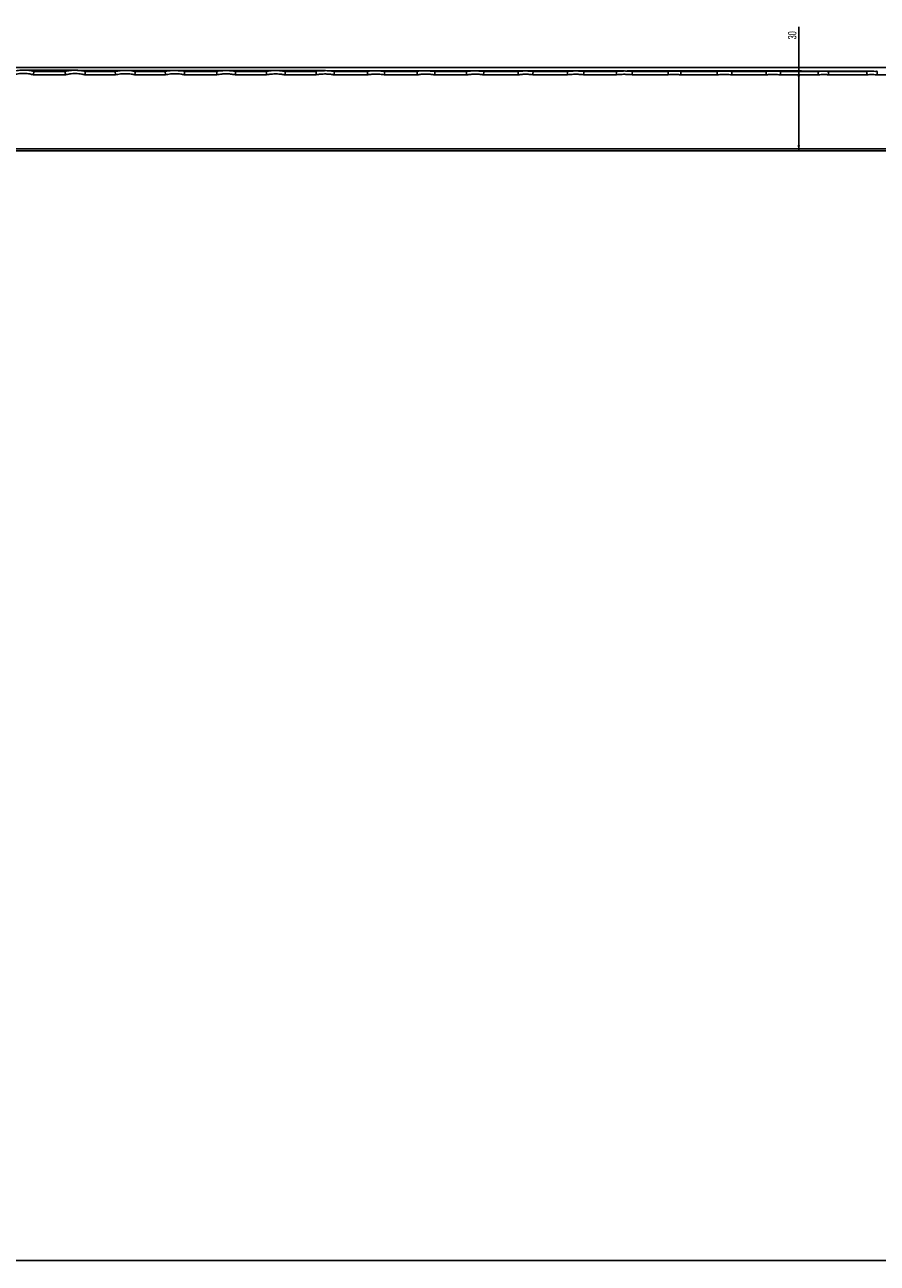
# Model space of a CAD drawing. Header units: millimetres. Extents: x 105 to 2940, y 116 to 1558.
# Tile 32 of 38: x 1503 to 1825, y 771 to 1240. Entities that reach past the tile are written whole.
import ezdxf

# ---------------------------------------------------------------- set-up
doc = ezdxf.new("R2010")
doc.units = ezdxf.units.MM
doc.layers.add('FORMAT', color=7, linetype='Continuous')
doc.styles.add('SLDTEXTSTYLE0', font='TXT', dxfattribs={"width": 0.605})
doc.dimstyles.new('SLDDIMSTYLE0', dxfattribs={"dimtxt": 3.081982, "dimasz": 2, "dimexe": 0, "dimexo": 0.0625, "dimgap": 0.770496, "dimtad": 1, "dimdec": 0, "dimrnd": 1e-09, "dimzin": 12, "dimdsep": 46, "dimtxsty": 'SLDTEXTSTYLE0', "dimsah": 1, "dimcen": 0.09, "dimadec": 0, "dimazin": 3, "dimtfac": 1, "dimtofl": 0, "dimtmove": 0, "dimatfit": 3, "dimfxl": 1, "dimfrac": 2, "dimtolj": 1, "dimtzin": 12, "dimarcsym": 0})
doc.dimstyles.new('SLDDIMSTYLE1', dxfattribs={"dimtxt": 3.081982, "dimasz": 2, "dimexe": 0, "dimexo": 0.0625, "dimgap": 0.770496, "dimtad": 1, "dimrnd": 1e-09, "dimzin": 12, "dimdsep": 46, "dimtxsty": 'SLDTEXTSTYLE0', "dimsah": 1, "dimcen": 0.09, "dimadec": 0, "dimazin": 3, "dimtfac": 1, "dimtofl": 0, "dimtmove": 0, "dimatfit": 3, "dimfxl": 1, "dimfrac": 2, "dimtolj": 1, "dimtzin": 12, "dimarcsym": 0})

# ---------------------------------------------------------------- blocks, each defined once
blk = doc.blocks.new('_D')
at = {"layer": 'FORMAT'}
for p, q in [((1167.51, 1224), (2153.9, 1224)), ((2152.91, 800.51), (2152.91, 1224)), ((2096.62, 800.51), (2153.9, 800.51))]:
    blk.add_line(p, q, dxfattribs=at)
for points in [[(2152.91, 1224), (2152.41, 1222), (2153.41, 1222)], [(2152.91, 800.51), (2153.41, 802.51), (2152.41, 802.51)]]:
    blk.add_solid(points, dxfattribs=at)
at = {"layer": 'FORMAT', "insert": (2148.82, 1008.72), "char_height": 3.175, "attachment_point": 1, "rotation": 90, "style": 'SLDTEXTSTYLE0'}
blk.add_mtext('423', dxfattribs=at)
blk = doc.blocks.new('_D_1')
at = {"layer": 'FORMAT'}
for p, q in [((104.76, 800.52), (104.76, 771.2)), ((2124.76, 800.52), (2124.76, 771.2)), ((104.76, 772.19), (2124.76, 772.19))]:
    blk.add_line(p, q, dxfattribs=at)
for points in [[(104.76, 772.19), (106.76, 771.69), (106.76, 772.69)], [(2124.76, 772.19), (2122.76, 772.69), (2122.76, 771.69)]]:
    blk.add_solid(points, dxfattribs=at)
at = {"layer": 'FORMAT', "insert": (1110.06, 776.28), "char_height": 3.175, "attachment_point": 1, "style": 'SLDTEXTSTYLE0'}
blk.add_mtext('2020', dxfattribs=at)
blk = doc.blocks.new('_D_2')
at = {"layer": 'FORMAT'}
for p, q in [((1795.64, 1222.7), (1795.64, 1239.37)), ((1730.64, 1222.7), (1796.63, 1222.7)), ((1795.64, 1192.51), (1795.64, 1222.7))]:
    blk.add_line(p, q, dxfattribs=at)
for points in [[(1795.64, 1222.7), (1795.14, 1220.7), (1796.14, 1220.7)], [(1795.64, 1192.51), (1796.14, 1194.51), (1795.14, 1194.51)]]:
    blk.add_solid(points, dxfattribs=at)
at = {"layer": 'FORMAT', "insert": (1791.55, 1234.66), "char_height": 3.175, "attachment_point": 1, "rotation": 90, "style": 'SLDTEXTSTYLE0'}
blk.add_mtext('30', dxfattribs=at)

msp = doc.modelspace()

# ---------------------------------------------------------------- linework, layer by layer
at = {"color": 7, "linetype": 'Continuous', "lineweight": 25}
for p, q in [((1518.125, 1221.248), (1505.97, 1221.248)), ((1506.114, 1222.507), (1517.993, 1222.507)), ((1517.993, 1222.507), (1518, 1222.505)), ((1537.047, 1221.248), (1525.487, 1221.248)), ((1525.614, 1222.507), (1536.93, 1222.507)), ((1536.93, 1222.507), (1536.936, 1222.506)), ((1555.98, 1221.248), (1544.378, 1221.248)), ((1544.491, 1222.507), (1555.864, 1222.507)), ((1555.864, 1222.507), (1555.869, 1222.506)), ((1575.45, 1221.248), (1563.074, 1221.248)), ((1563.187, 1222.507), (1575.34, 1222.507)), ((1575.34, 1222.507), (1575.344, 1222.506)), ((1594.21, 1221.248), (1582.398, 1221.248)), ((1582.505, 1222.507), (1594.111, 1222.507)), ((1594.111, 1222.507), (1594.114, 1222.506)), ((1613.019, 1221.248), (1601.189, 1221.248)), ((1601.285, 1222.507), (1612.923, 1222.507)), ((1612.923, 1222.507), (1612.926, 1222.507)), ((1632.514, 1221.248), (1619.776, 1221.248)), ((1619.87, 1222.507), (1632.42, 1222.507)), ((1632.42, 1222.507), (1632.423, 1222.507)), ((1651.234, 1221.248), (1638.758, 1221.248)), ((1638.85, 1222.507), (1651.151, 1222.507)), ((1651.151, 1222.507), (1651.153, 1222.507)), ((1669.968, 1221.248), (1657.825, 1221.248)), ((1657.907, 1222.507), (1669.889, 1222.507)), ((1669.889, 1222.507), (1669.891, 1222.507)), ((1689.517, 1221.248), (1676.338, 1221.248)), ((1676.416, 1222.507), (1689.438, 1222.507)), ((1689.438, 1222.507), (1689.44, 1222.507)), ((1708.115, 1221.248), (1694.991, 1221.248)), ((1695.069, 1222.507), (1708.045, 1222.507)), ((1708.045, 1222.507), (1708.047, 1222.507)), ((1726.698, 1221.248), (1714.202, 1221.248)), ((1714.271, 1222.507), (1726.633, 1222.507)), ((1726.633, 1222.507), (1726.635, 1222.507)), ((1746.259, 1221.248), (1732.587, 1221.248)), ((1732.651, 1222.507), (1746.191, 1222.507)), ((1746.191, 1222.507), (1746.193, 1222.507)), ((1764.79, 1221.248), (1750.942, 1221.248)), ((1751.008, 1222.507), (1764.732, 1222.507)), ((1764.732, 1222.507), (1764.733, 1222.507)), ((1783.312, 1221.248), (1770.294, 1221.248)), ((1770.351, 1222.507), (1783.26, 1222.507)), ((1783.26, 1222.507), (1783.261, 1222.507)), ((1803.048, 1221.248), (1788.668, 1221.248)), ((1788.72, 1222.507), (1802.992, 1222.507)), ((1821.48, 1221.248), (1806.848, 1221.248)), ((1806.904, 1222.507), (1821.43, 1222.507)), ((1821.43, 1222.507), (1821.431, 1222.507)), ((2044.76, 1221.248), (1825.279, 1221.248)), ((2044.76, 1192.507), (387.994, 1192.507)), ((388.96, 1193.248), (2044.76, 1193.248))]:
    msp.add_line(p, q, dxfattribs=at)
at = {"color": 7, "linetype": 'Continuous', "lineweight": 25, "flags": 128}
for points in [[(1555.869, 1222.506), (1555.875, 1222.507), (1555.875, 1222.507)], [(1575.344, 1222.506), (1575.35, 1222.507), (1575.35, 1222.507)], [(1651.153, 1222.507), (1651.156, 1222.507), (1651.156, 1222.507)], [(1689.44, 1222.507), (1689.443, 1222.507), (1689.443, 1222.507)], [(1802.993, 1222.507), (1802.994, 1222.507), (1802.994, 1222.507)]]:
    msp.add_lwpolyline(points, dxfattribs=at)
at = {"color": 7, "linetype": 'Continuous', "lineweight": 25}
for points, knots in [([(1498.372, 1222.507), (1499, 1222.688), (1499.642, 1222.826), (1500.937, 1223.011), (1501.587, 1223.059), (1502.895, 1223.062), (1503.549, 1223.017), (1504.841, 1222.833), (1505.482, 1222.693), (1506.107, 1222.507)], [0, 0, 0, 0, 0.25, 0.25, 0.5, 0.5, 0.75, 0.75, 1, 1, 1, 1]), ([(1505.97, 1221.248), (1505.526, 1221.369), (1504.395, 1221.677), (1502.429, 1221.86), (1500.355, 1221.726), (1499.048, 1221.389), (1498.504, 1221.248)], [0, 0, 0, 0, 0.18245304, 0.46486162, 0.77733698, 1, 1, 1, 1]), ([(1521.743, 1222.984), (1521.206, 1222.984), (1519.383, 1222.984), (1515.698, 1222.984), (1510.819, 1222.984), (1506.667, 1222.984), (1504.009, 1222.984), (1503.235, 1222.984)], [0, 0, 0, 0, 0.1150323, 0.3907789, 0.6519383, 0.8986058, 1, 1, 1, 1]), ([(1506.114, 1222.507), (1506.117, 1222.496), (1506.123, 1222.475), (1506.11, 1222.306), (1506.082, 1222.057), (1506.042, 1221.744), (1506.003, 1221.467), (1505.978, 1221.304), (1505.97, 1221.252), (1505.97, 1221.248)], [0, 0, 0, 0, 0.18124719, 0.3624906, 0.54395147, 0.72681798, 0.91165196, 0.99362764, 1, 1, 1, 1]), ([(1518, 1222.505), (1517.998, 1222.487), (1517.996, 1222.451), (1518.009, 1222.263), (1518.035, 1221.998), (1518.071, 1221.676), (1518.102, 1221.421), (1518.121, 1221.282), (1518.124, 1221.253), (1518.125, 1221.248)], [0, 0, 0, 0, 0.1886086, 0.3772268, 0.5661297, 0.7562376, 0.9478235, 0.9928483, 1, 1, 1, 1]), ([(1518, 1222.505), (1518.003, 1222.506), (1518.005, 1222.507), (1518.008, 1222.507), (1518.008, 1222.507)], [0, 0, 0, 0, 0.9929625, 1, 1, 1, 1]), ([(1518.008, 1222.507), (1518.629, 1222.663), (1519.26, 1222.782), (1520.531, 1222.942), (1521.169, 1222.983), (1522.45, 1222.985), (1523.09, 1222.947), (1524.359, 1222.788), (1524.99, 1222.667), (1525.608, 1222.507)], [0, 0, 0, 0, 0.25, 0.25, 0.5, 0.5, 0.75, 0.75, 1, 1, 1, 1]), ([(1525.487, 1221.248), (1525.038, 1221.355), (1523.918, 1221.62), (1521.986, 1221.775), (1519.958, 1221.662), (1518.663, 1221.37), (1518.125, 1221.248)], [0, 0, 0, 0, 0.1860804, 0.4644618, 0.777644, 1, 1, 1, 1]), ([(1540.649, 1222.928), (1539.309, 1222.928), (1536.287, 1222.928), (1530.354, 1222.928), (1525.693, 1222.928), (1522.855, 1222.928), (1522.696, 1222.928)], [0, 0, 0, 0, 0.2803304, 0.6324546, 0.9794462, 1, 1, 1, 1]), ([(1540.782, 1222.916), (1538.369, 1222.916), (1533.354, 1222.916), (1527.25, 1222.916), (1523.397, 1222.916), (1522.831, 1222.916)], [0, 0, 0, 0, 0.4415746, 0.9179574, 1, 1, 1, 1]), ([(1525.614, 1222.507), (1525.616, 1222.496), (1525.621, 1222.475), (1525.61, 1222.305), (1525.586, 1222.055), (1525.55, 1221.741), (1525.516, 1221.465), (1525.494, 1221.303), (1525.488, 1221.252), (1525.487, 1221.248)], [0, 0, 0, 0, 0.18188003, 0.36376084, 0.5458137, 0.72895466, 0.91361864, 0.9931976, 1, 1, 1, 1]), ([(1536.936, 1222.506), (1536.934, 1222.489), (1536.931, 1222.455), (1536.943, 1222.268), (1536.966, 1222.005), (1536.998, 1221.684), (1537.026, 1221.427), (1537.042, 1221.285), (1537.046, 1221.253), (1537.047, 1221.248)], [0, 0, 0, 0, 0.1880274, 0.3760479, 0.5643015, 0.753481, 0.9438375, 0.992473, 1, 1, 1, 1]), ([(1536.936, 1222.506), (1536.938, 1222.507), (1536.94, 1222.507), (1536.942, 1222.507), (1536.942, 1222.507)], [0, 0, 0, 0, 0.99130178, 1, 1, 1, 1]), ([(1536.942, 1222.507), (1538.179, 1222.783), (1539.447, 1222.926), (1541.35, 1222.929), (1541.983, 1222.894), (1542.928, 1222.789), (1543.242, 1222.745), (1543.711, 1222.666), (1543.866, 1222.637), (1544.177, 1222.576), (1544.332, 1222.543), (1544.486, 1222.507)], [0, 0, 0, 0, 0.5, 0.5, 0.75, 0.75, 0.875, 0.875, 0.9375, 0.9375, 1, 1, 1, 1]), ([(1544.378, 1221.248), (1543.921, 1221.344), (1542.8, 1221.577), (1540.96, 1221.706), (1538.957, 1221.622), (1537.662, 1221.369), (1537.047, 1221.248)], [0, 0, 0, 0, 0.1897704, 0.464774, 0.7455091, 1, 1, 1, 1]), ([(1559.468, 1222.916), (1558.064, 1222.916), (1554.957, 1222.916), (1548.847, 1222.916), (1544.118, 1222.916), (1541.245, 1222.916), (1541.118, 1222.916)], [0, 0, 0, 0, 0.2887036, 0.6388353, 0.9840947, 1, 1, 1, 1]), ([(1559.199, 1222.886), (1559.014, 1222.886), (1556.167, 1222.886), (1550.378, 1222.886), (1544.195, 1222.886), (1541.503, 1222.886)], [0, 0, 0, 0, 0.03774672, 0.58090057, 1, 1, 1, 1]), ([(1544.491, 1222.507), (1544.493, 1222.496), (1544.497, 1222.475), (1544.487, 1222.304), (1544.466, 1222.053), (1544.434, 1221.739), (1544.404, 1221.464), (1544.385, 1221.303), (1544.379, 1221.253), (1544.378, 1221.248)], [0, 0, 0, 0, 0.1823363, 0.3646726, 0.5471402, 0.7304859, 0.9150175, 0.9927807, 1, 1, 1, 1]), ([(1555.869, 1222.506), (1555.867, 1222.489), (1555.864, 1222.455), (1555.876, 1222.269), (1555.899, 1222.006), (1555.931, 1221.685), (1555.959, 1221.428), (1555.976, 1221.285), (1555.98, 1221.253), (1555.98, 1221.248)], [0, 0, 0, 0, 0.1878645, 0.3757113, 0.5637979, 0.7528125, 0.9430114, 0.9924813, 1, 1, 1, 1]), ([(1555.875, 1222.507), (1555.875, 1222.507), (1556.418, 1222.779), (1557.807, 1222.777), (1559.818, 1223.029), (1561.547, 1222.65), (1562.871, 1222.819), (1563.183, 1222.507), (1563.183, 1222.507)], [0, 0, 0, 0, 0.0000093, 0.2532114, 0.5352579, 0.8207852, 0.9999943, 1, 1, 1, 1]), ([(1563.074, 1221.248), (1562.633, 1221.341), (1561.547, 1221.567), (1559.784, 1221.692), (1557.845, 1221.613), (1556.593, 1221.368), (1555.98, 1221.248)], [0, 0, 0, 0, 0.189253, 0.4653405, 0.7382923, 1, 1, 1, 1]), ([(1578.858, 1222.886), (1577.258, 1222.886), (1573.788, 1222.886), (1567.527, 1222.886), (1562.424, 1222.886), (1560.151, 1222.886)], [0, 0, 0, 0, 0.3217367, 0.6979105, 1, 1, 1, 1]), ([(1563.187, 1222.507), (1563.189, 1222.496), (1563.194, 1222.475), (1563.184, 1222.304), (1563.162, 1222.053), (1563.131, 1221.739), (1563.1, 1221.464), (1563.081, 1221.303), (1563.075, 1221.253), (1563.074, 1221.248)], [0, 0, 0, 0, 0.182325, 0.3646501, 0.5471176, 0.7304496, 0.914985, 0.9927965, 1, 1, 1, 1]), ([(1575.344, 1222.506), (1575.343, 1222.49), (1575.34, 1222.457), (1575.351, 1222.272), (1575.373, 1222.01), (1575.403, 1221.689), (1575.43, 1221.43), (1575.446, 1221.287), (1575.449, 1221.253), (1575.45, 1221.248)], [0, 0, 0, 0, 0.1875466, 0.3750822, 0.5628144, 0.7513765, 0.9410147, 0.9923107, 1, 1, 1, 1]), ([(1575.35, 1222.507), (1575.35, 1222.507), (1575.874, 1222.769), (1577.239, 1222.754), (1579.176, 1222.971), (1580.953, 1222.712), (1582.112, 1222.702), (1582.501, 1222.507), (1582.501, 1222.507)], [0, 0, 0, 0, 0.0000095, 0.2499219, 0.5348607, 0.8190992, 0.9999907, 1, 1, 1, 1]), ([(1582.398, 1221.248), (1581.962, 1221.334), (1580.896, 1221.544), (1579.163, 1221.659), (1577.269, 1221.586), (1576.042, 1221.358), (1575.45, 1221.248)], [0, 0, 0, 0, 0.1905642, 0.4657474, 0.741818, 1, 1, 1, 1]), ([(1597.64, 1222.85), (1596.167, 1222.85), (1592.965, 1222.85), (1586.964, 1222.85), (1582.007, 1222.85), (1579.632, 1222.85)], [0, 0, 0, 0, 0.30762413, 0.6683232, 1, 1, 1, 1]), ([(1582.505, 1222.507), (1582.507, 1222.496), (1582.511, 1222.475), (1582.501, 1222.304), (1582.481, 1222.053), (1582.451, 1221.738), (1582.422, 1221.463), (1582.404, 1221.302), (1582.399, 1221.253), (1582.398, 1221.248)], [0, 0, 0, 0, 0.18251035, 0.36501221, 0.54763779, 0.7310464, 0.91552755, 0.99259772, 1, 1, 1, 1]), ([(1594.114, 1222.506), (1594.113, 1222.491), (1594.11, 1222.459), (1594.12, 1222.276), (1594.139, 1222.015), (1594.167, 1221.694), (1594.191, 1221.434), (1594.206, 1221.288), (1594.209, 1221.253), (1594.21, 1221.248)], [0, 0, 0, 0, 0.18715526, 0.37430651, 0.56161347, 0.74959126, 0.93843864, 0.99196088, 1, 1, 1, 1]), ([(1594.114, 1222.506), (1594.116, 1222.507), (1594.117, 1222.507), (1594.119, 1222.507), (1594.119, 1222.507)], [0, 0, 0, 0, 0.98750618, 1, 1, 1, 1]), ([(1594.119, 1222.507), (1595.298, 1222.733), (1596.499, 1222.849), (1598.302, 1222.851), (1598.902, 1222.823), (1599.799, 1222.737), (1600.097, 1222.701), (1600.691, 1222.615), (1600.987, 1222.565), (1601.282, 1222.507)], [0, 0, 0, 0, 0.5, 0.5, 0.75, 0.75, 0.875, 0.875, 1, 1, 1, 1]), ([(1601.189, 1221.248), (1600.741, 1221.328), (1599.666, 1221.518), (1597.898, 1221.622), (1596.007, 1221.551), (1594.776, 1221.344), (1594.21, 1221.248)], [0, 0, 0, 0, 0.1940281, 0.4666232, 0.7546175, 1, 1, 1, 1]), ([(1616.345, 1222.831), (1614.975, 1222.831), (1611.998, 1222.831), (1606.15, 1222.831), (1601.464, 1222.831), (1598.521, 1222.831), (1598.211, 1222.831)], [0, 0, 0, 0, 0.2882081, 0.6262227, 0.9605912, 1, 1, 1, 1]), ([(1601.285, 1222.507), (1601.287, 1222.496), (1601.291, 1222.474), (1601.282, 1222.304), (1601.263, 1222.052), (1601.236, 1221.737), (1601.21, 1221.463), (1601.194, 1221.302), (1601.189, 1221.253), (1601.189, 1221.248)], [0, 0, 0, 0, 0.1827847, 0.3655578, 0.5484404, 0.7319592, 0.9163819, 0.9922123, 1, 1, 1, 1]), ([(1612.926, 1222.507), (1612.925, 1222.491), (1612.922, 1222.46), (1612.932, 1222.277), (1612.95, 1222.017), (1612.977, 1221.696), (1613.001, 1221.435), (1613.015, 1221.289), (1613.019, 1221.253), (1613.019, 1221.248)], [0, 0, 0, 0, 0.1869782, 0.3739513, 0.5610655, 0.7488117, 0.937407, 0.9918676, 1, 1, 1, 1]), ([(1612.926, 1222.507), (1612.927, 1222.507), (1612.929, 1222.507), (1612.93, 1222.507), (1612.93, 1222.507)], [0, 0, 0, 0, 0.9859543, 1, 1, 1, 1]), ([(1612.93, 1222.507), (1612.93, 1222.507), (1613.325, 1222.902), (1614.795, 1222.611), (1616.59, 1222.94), (1618.351, 1222.664), (1619.481, 1222.7), (1619.867, 1222.507), (1619.867, 1222.507)], [0, 0, 0, 0, 0.00000604, 0.24007074, 0.53382709, 0.81474339, 0.99999045, 1, 1, 1, 1]), ([(1619.776, 1221.248), (1619.343, 1221.323), (1618.301, 1221.503), (1616.596, 1221.601), (1614.765, 1221.535), (1613.573, 1221.339), (1613.019, 1221.248)], [0, 0, 0, 0, 0.1939365, 0.4667661, 0.7522263, 1, 1, 1, 1]), ([(1635.58, 1222.797), (1634.089, 1222.797), (1630.887, 1222.797), (1624.747, 1222.797), (1619.647, 1222.797), (1617.142, 1222.797)], [0, 0, 0, 0, 0.3072398, 0.6597142, 1, 1, 1, 1]), ([(1619.87, 1222.507), (1619.872, 1222.496), (1619.875, 1222.474), (1619.867, 1222.304), (1619.849, 1222.052), (1619.822, 1221.737), (1619.797, 1221.462), (1619.781, 1221.302), (1619.776, 1221.253), (1619.776, 1221.248)], [0, 0, 0, 0, 0.1828437, 0.3656935, 0.5486188, 0.7321779, 0.9165607, 0.9921143, 1, 1, 1, 1]), ([(1632.423, 1222.507), (1632.422, 1222.491), (1632.42, 1222.461), (1632.429, 1222.279), (1632.447, 1222.019), (1632.473, 1221.699), (1632.496, 1221.437), (1632.51, 1221.29), (1632.513, 1221.253), (1632.514, 1221.248)], [0, 0, 0, 0, 0.18678912, 0.37357308, 0.56047837, 0.74799244, 0.93628882, 0.99174292, 1, 1, 1, 1]), ([(1632.423, 1222.507), (1632.425, 1222.507), (1632.426, 1222.507), (1632.427, 1222.507), (1632.427, 1222.507)], [0, 0, 0, 0, 0.9850945, 1, 1, 1, 1]), ([(1632.427, 1222.507), (1633.485, 1222.698), (1634.561, 1222.797), (1636.176, 1222.798), (1636.713, 1222.774), (1637.517, 1222.701), (1637.784, 1222.671), (1638.317, 1222.598), (1638.582, 1222.556), (1638.847, 1222.507)], [0, 0, 0, 0, 0.5, 0.5, 0.75, 0.75, 0.875, 0.875, 1, 1, 1, 1]), ([(1638.758, 1221.248), (1638.364, 1221.314), (1637.404, 1221.475), (1635.844, 1221.564), (1634.147, 1221.507), (1633.041, 1221.332), (1632.514, 1221.248)], [0, 0, 0, 0, 0.1912588, 0.4651153, 0.7448743, 1, 1, 1, 1]), ([(1654.477, 1222.78), (1653.076, 1222.78), (1650.062, 1222.78), (1644.081, 1222.78), (1639.348, 1222.78), (1636.381, 1222.78), (1636.115, 1222.78)], [0, 0, 0, 0, 0.2938826, 0.6320714, 0.967006, 1, 1, 1, 1]), ([(1638.85, 1222.507), (1638.851, 1222.496), (1638.855, 1222.474), (1638.846, 1222.303), (1638.829, 1222.051), (1638.803, 1221.736), (1638.779, 1221.462), (1638.764, 1221.302), (1638.759, 1221.253), (1638.758, 1221.248)], [0, 0, 0, 0, 0.18292226, 0.36583877, 0.54885608, 0.7324324, 0.91680012, 0.99197941, 1, 1, 1, 1]), ([(1651.153, 1222.507), (1651.152, 1222.492), (1651.15, 1222.463), (1651.158, 1222.282), (1651.174, 1222.022), (1651.197, 1221.703), (1651.218, 1221.44), (1651.23, 1221.291), (1651.234, 1221.254), (1651.234, 1221.248)], [0, 0, 0, 0, 0.18646693, 0.37293182, 0.55950139, 0.74654304, 0.93421286, 0.99130978, 1, 1, 1, 1]), ([(1651.156, 1222.507), (1651.157, 1222.507), (1651.619, 1222.739), (1652.89, 1222.64), (1654.695, 1222.866), (1656.41, 1222.626), (1657.521, 1222.699), (1657.904, 1222.507), (1657.904, 1222.507)], [0, 0, 0, 0, 0.0000098, 0.2290132, 0.5327742, 0.8101042, 0.9999902, 1, 1, 1, 1]), ([(1657.825, 1221.248), (1657.394, 1221.312), (1656.373, 1221.464), (1654.687, 1221.547), (1652.913, 1221.488), (1651.75, 1221.322), (1651.234, 1221.248)], [0, 0, 0, 0, 0.19750755, 0.4677774, 0.76392606, 1, 1, 1, 1]), ([(1673.104, 1222.76), (1671.769, 1222.76), (1668.898, 1222.76), (1663.231, 1222.76), (1658.561, 1222.76), (1655.554, 1222.76), (1655.11, 1222.76)], [0, 0, 0, 0, 0.2867153, 0.6164996, 0.9434763, 1, 1, 1, 1]), ([(1657.907, 1222.507), (1657.908, 1222.496), (1657.912, 1222.474), (1657.904, 1222.303), (1657.889, 1222.051), (1657.866, 1221.735), (1657.844, 1221.462), (1657.83, 1221.302), (1657.826, 1221.253), (1657.825, 1221.248)], [0, 0, 0, 0, 0.18314399, 0.36628525, 0.54948834, 0.73316938, 0.91746612, 0.99152818, 1, 1, 1, 1]), ([(1669.891, 1222.507), (1669.89, 1222.493), (1669.888, 1222.464), (1669.895, 1222.284), (1669.911, 1222.024), (1669.933, 1221.705), (1669.953, 1221.441), (1669.965, 1221.292), (1669.968, 1221.254), (1669.968, 1221.248)], [0, 0, 0, 0, 0.1862971, 0.3726, 0.5589853, 0.745807, 0.9332154, 0.9911315, 1, 1, 1, 1]), ([(1669.891, 1222.507), (1669.892, 1222.507), (1669.893, 1222.507), (1669.894, 1222.507), (1669.894, 1222.507)], [0, 0, 0, 0, 0.97984828, 1, 1, 1, 1]), ([(1669.894, 1222.507), (1669.894, 1222.507), (1670.341, 1222.731), (1671.571, 1222.623), (1673.313, 1222.842), (1674.969, 1222.611), (1676.043, 1222.693), (1676.413, 1222.507), (1676.413, 1222.507)], [0, 0, 0, 0, 0.0000102, 0.2292245, 0.5329405, 0.8099957, 0.9999898, 1, 1, 1, 1]), ([(1676.338, 1221.248), (1675.921, 1221.307), (1674.934, 1221.447), (1673.305, 1221.524), (1671.592, 1221.47), (1670.467, 1221.317), (1669.968, 1221.248)], [0, 0, 0, 0, 0.1975392, 0.4676278, 0.7638226, 1, 1, 1, 1]), ([(1692.201, 1222.725), (1690.734, 1222.725), (1687.614, 1222.725), (1681.553, 1222.725), (1676.505, 1222.725), (1674.006, 1222.725)], [0, 0, 0, 0, 0.3094727, 0.6580765, 1, 1, 1, 1]), ([(1687.257, 1222.719), (1686.727, 1222.719), (1683.583, 1222.719), (1679.209, 1222.719), (1675.006, 1222.719), (1674.121, 1222.719)], [0, 0, 0, 0, 0.1381205, 0.8184418, 1, 1, 1, 1]), ([(1676.416, 1222.507), (1676.417, 1222.496), (1676.42, 1222.474), (1676.413, 1222.303), (1676.398, 1222.05), (1676.376, 1221.735), (1676.355, 1221.462), (1676.342, 1221.302), (1676.338, 1221.254), (1676.338, 1221.248)], [0, 0, 0, 0, 0.18321881, 0.36643315, 0.54971035, 0.73340885, 0.91769359, 0.9913444, 1, 1, 1, 1]), ([(1689.44, 1222.507), (1689.439, 1222.493), (1689.436, 1222.464), (1689.444, 1222.284), (1689.459, 1222.025), (1689.482, 1221.705), (1689.502, 1221.442), (1689.514, 1221.292), (1689.517, 1221.254), (1689.517, 1221.248)], [0, 0, 0, 0, 0.1862171, 0.3724313, 0.5587443, 0.7454912, 0.9328081, 0.9911352, 1, 1, 1, 1]), ([(1689.443, 1222.507), (1689.443, 1222.507), (1689.861, 1222.716), (1690.932, 1222.615), (1692.456, 1222.792), (1693.84, 1222.596), (1694.769, 1222.656), (1695.067, 1222.507), (1695.067, 1222.507)], [0, 0, 0, 0, 0.0000118, 0.2483807, 0.537456, 0.818961, 0.9999879, 1, 1, 1, 1]), ([(1694.991, 1221.248), (1694.646, 1221.298), (1693.806, 1221.418), (1692.442, 1221.485), (1690.956, 1221.444), (1689.982, 1221.311), (1689.517, 1221.248)], [0, 0, 0, 0, 0.1900619, 0.4633505, 0.7440997, 1, 1, 1, 1]), ([(1711.108, 1222.719), (1709.715, 1222.719), (1706.746, 1222.719), (1700.797, 1222.719), (1695.996, 1222.719), (1692.922, 1222.719), (1692.556, 1222.719)], [0, 0, 0, 0, 0.29377388, 0.62594829, 0.9555245, 1, 1, 1, 1]), ([(1695.069, 1222.507), (1695.07, 1222.496), (1695.073, 1222.474), (1695.066, 1222.303), (1695.051, 1222.05), (1695.029, 1221.735), (1695.008, 1221.462), (1694.995, 1221.302), (1694.991, 1221.254), (1694.991, 1221.248)], [0, 0, 0, 0, 0.18321861, 0.36643299, 0.54971024, 0.73340879, 0.91769357, 0.9913444, 1, 1, 1, 1]), ([(1708.047, 1222.507), (1708.046, 1222.493), (1708.044, 1222.466), (1708.051, 1222.287), (1708.064, 1222.028), (1708.084, 1221.709), (1708.101, 1221.445), (1708.112, 1221.294), (1708.115, 1221.254), (1708.115, 1221.248)], [0, 0, 0, 0, 0.1859387, 0.3718862, 0.5578896, 0.7442287, 0.9310251, 0.9905808, 1, 1, 1, 1]), ([(1708.047, 1222.507), (1708.048, 1222.507), (1708.049, 1222.507), (1708.049, 1222.507), (1708.049, 1222.507)], [0, 0, 0, 0, 0.9745857, 1, 1, 1, 1]), ([(1708.049, 1222.507), (1708.049, 1222.507), (1708.403, 1222.684), (1709.574, 1222.57), (1711.225, 1222.807), (1712.883, 1222.58), (1713.911, 1222.686), (1714.269, 1222.507), (1714.269, 1222.507)], [0, 0, 0, 0, 0.0000107, 0.1902918, 0.5326735, 0.8075532, 0.9999893, 1, 1, 1, 1]), ([(1714.202, 1221.248), (1713.8, 1221.298), (1712.855, 1221.415), (1711.221, 1221.483), (1709.589, 1221.429), (1708.514, 1221.297), (1708.115, 1221.248)], [0, 0, 0, 0, 0.19933157, 0.46787567, 0.80246107, 1, 1, 1, 1]), ([(1729.586, 1222.699), (1728.003, 1222.699), (1724.66, 1222.699), (1718.669, 1222.699), (1713.833, 1222.699), (1711.79, 1222.699)], [0, 0, 0, 0, 0.3420603, 0.7219758, 1, 1, 1, 1]), ([(1714.271, 1222.507), (1714.272, 1222.496), (1714.275, 1222.474), (1714.268, 1222.303), (1714.255, 1222.05), (1714.236, 1221.734), (1714.218, 1221.461), (1714.206, 1221.302), (1714.203, 1221.254), (1714.202, 1221.248)], [0, 0, 0, 0, 0.183402, 0.3668016, 0.5502602, 0.73404, 0.91825, 0.9907739, 1, 1, 1, 1]), ([(1726.635, 1222.507), (1726.634, 1222.494), (1726.631, 1222.466), (1726.638, 1222.288), (1726.65, 1222.03), (1726.668, 1221.711), (1726.685, 1221.446), (1726.695, 1221.295), (1726.698, 1221.254), (1726.698, 1221.248)], [0, 0, 0, 0, 0.1857827, 0.3715711, 0.5574034, 0.7435453, 0.930074, 0.9902855, 1, 1, 1, 1]), ([(1726.635, 1222.507), (1726.635, 1222.507), (1726.636, 1222.507), (1726.637, 1222.507), (1726.637, 1222.507)], [0, 0, 0, 0, 0.9708085, 1, 1, 1, 1]), ([(1726.637, 1222.507), (1726.637, 1222.507), (1726.969, 1222.673), (1728.101, 1222.552), (1729.695, 1222.785), (1731.308, 1222.566), (1732.302, 1222.681), (1732.649, 1222.507), (1732.649, 1222.507)], [0, 0, 0, 0, 0.0000111, 0.1847528, 0.5330276, 0.8070447, 0.9999889, 1, 1, 1, 1]), ([(1732.587, 1221.248), (1732.197, 1221.294), (1731.283, 1221.399), (1729.692, 1221.461), (1728.114, 1221.411), (1727.073, 1221.292), (1726.698, 1221.248)], [0, 0, 0, 0, 0.1996135, 0.4675232, 0.8081568, 1, 1, 1, 1]), ([(1748.549, 1222.666), (1747.021, 1222.666), (1743.802, 1222.666), (1737.786, 1222.666), (1732.846, 1222.666), (1730.585, 1222.666)], [0, 0, 0, 0, 0.3289044, 0.6928305, 1, 1, 1, 1]), ([(1732.651, 1222.507), (1732.652, 1222.496), (1732.655, 1222.474), (1732.649, 1222.303), (1732.636, 1222.05), (1732.618, 1221.734), (1732.601, 1221.461), (1732.591, 1221.302), (1732.587, 1221.254), (1732.587, 1221.248)], [0, 0, 0, 0, 0.1834779, 0.3669584, 0.550486, 0.7342985, 0.9184953, 0.990455, 1, 1, 1, 1]), ([(1746.193, 1222.507), (1746.192, 1222.493), (1746.19, 1222.466), (1746.196, 1222.288), (1746.209, 1222.03), (1746.228, 1221.711), (1746.245, 1221.446), (1746.256, 1221.295), (1746.258, 1221.254), (1746.259, 1221.248)], [0, 0, 0, 0, 0.18578111, 0.37156638, 0.55741043, 0.74356103, 0.93013588, 0.99043617, 1, 1, 1, 1]), ([(1746.193, 1222.507), (1746.194, 1222.507), (1746.194, 1222.507), (1746.195, 1222.507), (1746.195, 1222.507)], [0, 0, 0, 0, 0.9699458, 1, 1, 1, 1]), ([(1746.195, 1222.507), (1746.195, 1222.507), (1746.557, 1222.688), (1747.482, 1222.571), (1748.787, 1222.724), (1749.97, 1222.554), (1750.751, 1222.635), (1751.007, 1222.507), (1751.007, 1222.507)], [0, 0, 0, 0, 0.0000138, 0.2514206, 0.5410319, 0.8222282, 0.9999862, 1, 1, 1, 1]), ([(1750.942, 1221.248), (1750.652, 1221.284), (1749.937, 1221.371), (1748.776, 1221.42), (1747.502, 1221.391), (1746.661, 1221.295), (1746.259, 1221.248)], [0, 0, 0, 0, 0.1868659, 0.4599377, 0.7412555, 1, 1, 1, 1]), ([(1767.492, 1222.665), (1766.035, 1222.665), (1762.957, 1222.665), (1756.661, 1222.665), (1751.902, 1222.665), (1748.96, 1222.665), (1748.899, 1222.665)], [0, 0, 0, 0, 0.3086729, 0.6518869, 0.9927717, 1, 1, 1, 1]), ([(1751.008, 1222.507), (1751.01, 1222.496), (1751.012, 1222.474), (1751.006, 1222.303), (1750.993, 1222.05), (1750.975, 1221.734), (1750.957, 1221.461), (1750.946, 1221.302), (1750.943, 1221.254), (1750.942, 1221.248)], [0, 0, 0, 0, 0.1834419, 0.3668824, 0.550382, 0.734161, 0.9183746, 0.9906054, 1, 1, 1, 1]), ([(1764.733, 1222.507), (1764.732, 1222.494), (1764.731, 1222.468), (1764.736, 1222.29), (1764.747, 1222.033), (1764.763, 1221.714), (1764.778, 1221.449), (1764.787, 1221.296), (1764.789, 1221.254), (1764.79, 1221.248)], [0, 0, 0, 0, 0.18552664, 0.3710444, 0.55661742, 0.74240881, 0.92851753, 0.98969458, 1, 1, 1, 1]), ([(1764.733, 1222.507), (1764.734, 1222.507), (1764.734, 1222.507), (1764.735, 1222.507), (1764.735, 1222.507)], [0, 0, 0, 0, 0.9632126, 1, 1, 1, 1]), ([(1764.735, 1222.507), (1765.667, 1222.612), (1766.604, 1222.665), (1768.011, 1222.665), (1768.48, 1222.652), (1769.416, 1222.6), (1769.884, 1222.561), (1770.35, 1222.507)], [0, 0, 0, 0, 0.5, 0.5, 0.75, 0.75, 1, 1, 1, 1]), ([(1770.294, 1221.248), (1769.929, 1221.286), (1769.075, 1221.373), (1767.574, 1221.424), (1766.101, 1221.382), (1765.126, 1221.283), (1764.79, 1221.248)], [0, 0, 0, 0, 0.19986371, 0.46684864, 0.81625102, 1, 1, 1, 1]), ([(1785.942, 1222.647), (1784.524, 1222.647), (1781.526, 1222.647), (1775.624, 1222.647), (1770.66, 1222.647), (1768.188, 1222.647)], [0, 0, 0, 0, 0.310825, 0.6567828, 1, 1, 1, 1]), ([(1770.351, 1222.507), (1770.352, 1222.496), (1770.354, 1222.474), (1770.349, 1222.302), (1770.338, 1222.049), (1770.322, 1221.733), (1770.307, 1221.461), (1770.298, 1221.302), (1770.295, 1221.254), (1770.294, 1221.248)], [0, 0, 0, 0, 0.1836011, 0.3672045, 0.5508342, 0.7346958, 0.9188597, 0.9898347, 1, 1, 1, 1]), ([(1783.261, 1222.507), (1783.26, 1222.494), (1783.258, 1222.468), (1783.263, 1222.292), (1783.273, 1222.034), (1783.288, 1221.716), (1783.301, 1221.45), (1783.309, 1221.297), (1783.312, 1221.255), (1783.312, 1221.248)], [0, 0, 0, 0, 0.1853829, 0.3707582, 0.5561719, 0.7417597, 0.9276171, 0.9892167, 1, 1, 1, 1]), ([(1783.261, 1222.507), (1783.261, 1222.507), (1783.262, 1222.507), (1783.262, 1222.507), (1783.262, 1222.507)], [0, 0, 0, 0, 0.9567164, 1, 1, 1, 1]), ([(1783.262, 1222.507), (1783.262, 1222.507), (1783.534, 1222.643), (1784.564, 1222.505), (1786.006, 1222.728), (1787.493, 1222.532), (1788.409, 1222.662), (1788.719, 1222.507), (1788.719, 1222.507)], [0, 0, 0, 0, 0.0000122, 0.1666526, 0.5339273, 0.8052124, 0.9999875, 1, 1, 1, 1]), ([(1788.668, 1221.248), (1788.311, 1221.282), (1787.48, 1221.359), (1786.001, 1221.405), (1784.57, 1221.366), (1783.621, 1221.277), (1783.312, 1221.248)], [0, 0, 0, 0, 0.2006704, 0.4666305, 0.8267639, 1, 1, 1, 1]), ([(1804.904, 1222.616), (1803.534, 1222.616), (1800.645, 1222.616), (1794.8, 1222.616), (1790.203, 1222.616), (1787.288, 1222.616), (1787.057, 1222.616)], [0, 0, 0, 0, 0.3025904, 0.6378568, 0.9713012, 1, 1, 1, 1]), ([(1788.72, 1222.507), (1788.721, 1222.496), (1788.723, 1222.474), (1788.718, 1222.302), (1788.708, 1222.049), (1788.694, 1221.733), (1788.68, 1221.461), (1788.671, 1221.302), (1788.669, 1221.255), (1788.668, 1221.248)], [0, 0, 0, 0, 0.18367525, 0.36735125, 0.55105475, 0.73493308, 0.91908653, 0.98936477, 1, 1, 1, 1]), ([(1802.993, 1222.507), (1802.992, 1222.494), (1802.99, 1222.468), (1802.995, 1222.291), (1803.006, 1222.034), (1803.022, 1221.715), (1803.037, 1221.449), (1803.046, 1221.296), (1803.048, 1221.255), (1803.048, 1221.248)], [0, 0, 0, 0, 0.1854288, 0.3708568, 0.5563308, 0.7420166, 0.9280104, 0.9896323, 1, 1, 1, 1]), ([(1802.994, 1222.507), (1803.643, 1222.579), (1804.296, 1222.616), (1805.275, 1222.616), (1805.601, 1222.607), (1806.253, 1222.571), (1806.578, 1222.544), (1806.902, 1222.507)], [0, 0, 0, 0, 0.5, 0.5, 0.75, 0.75, 1, 1, 1, 1]), ([(1806.848, 1221.248), (1806.621, 1221.272), (1806.049, 1221.331), (1805.119, 1221.366), (1804.077, 1221.348), (1803.387, 1221.281), (1803.048, 1221.248)], [0, 0, 0, 0, 0.17963, 0.4535433, 0.7319802, 1, 1, 1, 1]), ([(1823.337, 1222.603), (1822.008, 1222.603), (1819.206, 1222.603), (1813.564, 1222.603), (1808.911, 1222.603), (1805.867, 1222.603), (1805.43, 1222.603)], [0, 0, 0, 0, 0.2941733, 0.6206448, 0.9455806, 1, 1, 1, 1]), ([(1806.904, 1222.507), (1806.905, 1222.496), (1806.907, 1222.474), (1806.902, 1222.302), (1806.891, 1222.049), (1806.875, 1221.733), (1806.86, 1221.461), (1806.851, 1221.302), (1806.848, 1221.254), (1806.848, 1221.248)], [0, 0, 0, 0, 0.18361268, 0.36721936, 0.55088012, 0.73473429, 0.91889567, 0.98978513, 1, 1, 1, 1]), ([(1821.431, 1222.507), (1821.431, 1222.494), (1821.429, 1222.469), (1821.434, 1222.292), (1821.443, 1222.036), (1821.457, 1221.717), (1821.47, 1221.451), (1821.478, 1221.298), (1821.48, 1221.255), (1821.48, 1221.248)], [0, 0, 0, 0, 0.1852599, 0.3705075, 0.5557976, 0.7412573, 0.926947, 0.9889875, 1, 1, 1, 1]), ([(1821.431, 1222.507), (1821.432, 1222.507), (1821.432, 1222.507), (1821.433, 1222.507), (1821.433, 1222.507)], [0, 0, 0, 0, 0.9502772, 1, 1, 1, 1]), ([(1821.433, 1222.507), (1821.433, 1222.507), (1821.72, 1222.651), (1822.479, 1222.522), (1823.536, 1222.651), (1824.497, 1222.515), (1825.124, 1222.609), (1825.327, 1222.507), (1825.327, 1222.507)], [0, 0, 0, 0, 0.0000171, 0.2471856, 0.546647, 0.8251498, 0.9999829, 1, 1, 1, 1]), ([(1825.279, 1221.248), (1825.048, 1221.269), (1824.474, 1221.321), (1823.527, 1221.352), (1822.491, 1221.335), (1821.801, 1221.276), (1821.48, 1221.248)], [0, 0, 0, 0, 0.1832836, 0.4544301, 0.7460648, 1, 1, 1, 1]), ([(1825.328, 1222.507), (1825.329, 1222.496), (1825.331, 1222.474), (1825.326, 1222.302), (1825.317, 1222.049), (1825.303, 1221.733), (1825.29, 1221.461), (1825.282, 1221.302), (1825.279, 1221.255), (1825.279, 1221.248)], [0, 0, 0, 0, 0.1837048, 0.3674127, 0.5511449, 0.7350463, 0.9191733, 0.9891131, 1, 1, 1, 1])]:
    msp.add_open_spline(points, degree=3, knots=knots, dxfattribs=at)
msp.add_open_spline([(1802.992, 1222.507), (1802.993, 1222.507), (1802.993, 1222.507), (1802.993, 1222.507)], degree=3, dxfattribs=at)

# ---------------------------------------------------------------- dimensions: what is measured, and where the dimension line sits
at = {"layer": 'FORMAT'}
for base, p1, p2, picture, middle in [((1795.641, 1222.699), (2044.76, 1192.507), (1729.651, 1222.699), '_D_2', (1795.641, 1237.015)), ((2152.913, 1223.997), (2095.632, 800.507), (1166.518, 1223.997), '_D', (2152.913, 1012.252))]:
    dim = msp.add_linear_dim(base=base, p1=p1, p2=p2, angle=90, dimstyle='SLDDIMSTYLE0', dxfattribs=at)
    dim.commit()
    dim.dimension.update_dxf_attribs({"geometry": picture, "text_midpoint": middle, "dimtype": 160})
dim = msp.add_linear_dim(base=(2124.76, 772.187), p1=(104.76, 801.507), p2=(2124.76, 801.507), dimstyle='SLDDIMSTYLE1', dxfattribs=at)
dim.commit()
dim.dimension.update_dxf_attribs({"geometry": '_D_1', "text_midpoint": (1114.76, 772.187), "dimtype": 160})

doc.saveas('drawing.dxf')
